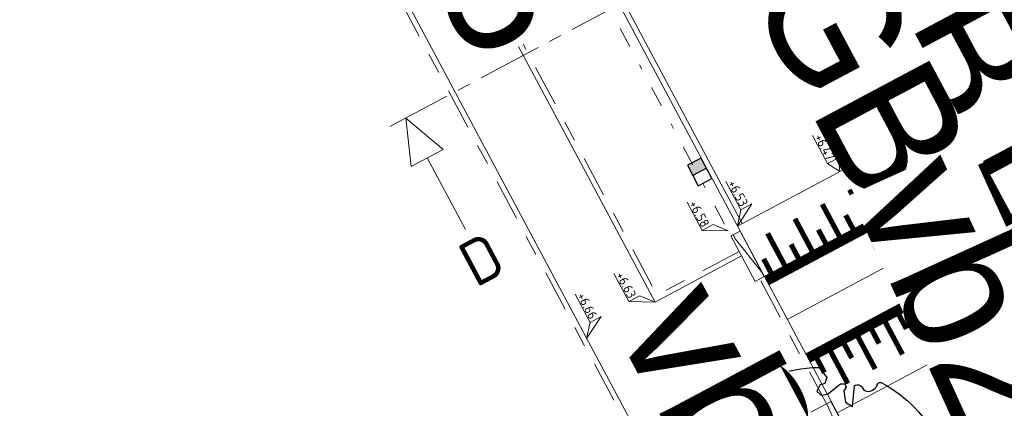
# Model space of a CAD drawing. Header units: metres. Extents: x 155090 to 155676, y 461362 to 461889.
# Tile 37 of 98: x 155253 to 155273, y 461503 to 461511. Entities that reach past the tile are written whole.
import ezdxf
from ezdxf.enums import TextEntityAlignment as Align

# ---------------------------------------------------------------- set-up
doc = ezdxf.new("R2018")
doc.units = ezdxf.units.M
for name, pattern in [('DASHDOT', [1, 0.5, -0.25, 0, -0.25]), ('VH-GELEIDEBAND', [6, 2, -2, 0, -2]), ('VH-OPSLUITBAND-SO', [10, 4, -2, 2, -2]), ('VH-TROTTOIRBAND_130-150', [15, 5, -2, 2, -2, 2, -2]), ('ZZ-CENTER-SO', [8, 5, -1, 1, -1])]:
    doc.linetypes.add(name, pattern=pattern)
doc.layers.get('0').update_dxf_attribs({"lineweight": 18})
doc.layers.get('Defpoints').update_dxf_attribs({"lineweight": 18})
for name, color, linetype, lineweight in [('B-WE-VH-KANTOPSLUITING_OPSLUITBAND_60X200-G', 150, 'VH-OPSLUITBAND-SO', 18), ('N-WE-GR-BOOM-S', 90, 'Continuous', 25), ('N-WE-VH-KANTOPSLUITING-T18', 10, 'Continuous', 18), ('N-WE-VH-KANTOPSLUITING_GELEIDEBAND_50 200-G', 20, 'VH-GELEIDEBAND', 18), ('N-WE-VH-KANTOPSLUITING_OPSLUITBAND_100X200-G', 150, 'VH-OPSLUITBAND-SO', 18), ('N-WE-VH-KANTOPSLUITING_TROTTOIRBAND_130 150X250-G', 210, 'VH-TROTTOIRBAND_130-150', 18), ('N-WE-VH-KANTOPSLUITING_VERLOOPBAND-S', 7, 'Continuous', 18), ('N-WE-VH-KANTOPSLUITING_VOORKANT_BAND-G', 50, 'Continuous', 18), ('N-WE-VH-KANTVERHARDING_STREKLAAG-G', 60, 'Continuous', 18), ('N-WE-VW-MARKERING_SYMBOOL_PLATEAU-S', 7, 'Continuous', 18), ('X-XX-AL-HOOGTELABEL-S', 7, 'Continuous', 18), ('X-XX-AL-M', 7, 'Continuous', 18), ('X-XX-AL-VERWIJZING-DWP-S', 7, 'Continuous', 18)]:
    doc.layers.add(name, color=color, linetype=linetype, lineweight=lineweight)
doc.layers.add('N-WE-GR-Groen-A-200', color=7, linetype='Continuous', lineweight=18, true_color=0x52a500)
doc.layers.add('N-WE-RI-HWA_KOLK-S-200', color=150, linetype='Continuous', lineweight=25, true_color=0x007fff)
doc.styles.add('NLCS-ISO', font='NLCS-ISO.ttf')
doc.styles.add('NLCS-ISO-M200-T18', font='NLCS-ISO.ttf', dxfattribs={"height": 0.36})
doc.dimstyles.new('NLCS-M200-T18-PIJL_L2_H2', dxfattribs={"dimscale": 0.2, "dimtxt": 0.36, "dimasz": 1.8, "dimexe": 2, "dimexo": 2, "dimgap": 0.7, "dimtad": 1, "dimzin": 0, "dimdsep": 46, "dimtxsty": 'NLCS-ISO-M200-T18', "dimcen": 0, "dimdle": 2, "dimclrd": 256, "dimclre": 256, "dimclrt": 10, "dimazin": 0, "dimtfac": 1, "dimtofl": 0, "dimtmove": 0, "dimatfit": 3, "dimfxl": 2, "dimfxlon": 1, "dimtfill": 1, "dimtfillclr": 256, "dimtolj": 1, "dimtzin": 0, "dimlwd": -1, "dimlwe": -1, "dimarcsym": 0})

# ---------------------------------------------------------------- blocks, each defined once
blk = doc.blocks.new('SVH-VERLOOPBAND_TROTTOIRBAND 130 150X250 HD_OPSLUITBAND 100X200 HD_RECHTS_L1000-MM_DYN')
blk.add_lwpolyline([(1000, 100), (900, 100), (100, 150), (0, 150), (0, 0), (1000, 0)], close=True)
blk.add_lwpolyline([(100, 20), (0, 20), (100, 20), (900, 0)])
blk = doc.blocks.new('*U119')
at = {"lineweight": 30, "flags": 106}
blk.add_attdef('OB', text='', height=0.36, dxfattribs=at).set_placement((0, 0.1), align=Align.BOTTOM_CENTER)
blk = doc.blocks.new('SVH-GELEIDEBAND INRITVERLOOPBAND_50 200X200_RECHTS_L1000_HD-MM')
blk.add_lwpolyline([(1000, 0), (0, 0), (0, 200), (1000, 200)], close=True)
blk.add_lwpolyline([(100, 0), (900, 150), (1000, 150)])
blk = doc.blocks.new('*U52')
at = {"lineweight": 30, "flags": 106}
blk.add_attdef('OB', text='', height=0.36, dxfattribs=at).set_placement((0, 0.1), align=Align.BOTTOM_CENTER)
blk = doc.blocks.new('*U245')
for p, q in [((-0.946, -1.75), (-0.246, 0)), ((-0.246, 0), (0.454, -1.75)), ((27.619, -1.75), (28.319, 0)), ((28.319, 0), (29.019, -1.75)), ((0.454, -1.75), (-0.946, -1.75)), ((-0.246, -4.9), (-0.246, -1.75)), ((29.019, -1.75), (27.619, -1.75)), ((28.319, -4.9), (28.319, -1.75))]:
    blk.add_line(p, q)
at = {"linetype": 'ZZ-CENTER-SO', "ltscale": 0.5, "flags": 128}
blk.add_lwpolyline([(-0.946, 0), (29.054, 0)], dxfattribs=at)
at = {"color": 50, "lineweight": 35, "style": 'NLCS-ISO'}
for tag, p in [('DWP1', (-0.246, -5.338)), ('DWP2', (28.319, -5.338))]:
    blk.add_attdef(tag, text='', height=1.75, dxfattribs=at).set_placement(p, align=Align.TOP_CENTER)
blk = doc.blocks.new('*U342')
at = {"lineweight": 18}
for p, q in [((2.46, 0.99), (0, 0)), ((0, 0), (2.46, -1.41)), ((2.46, -1.41), (2.46, 0.99)), ((8.66, -1.41), (2.46, -1.41))]:
    blk.add_line(p, q, dxfattribs=at)
at = {"lineweight": 18, "style": 'NLCS-ISO'}
blk.add_attdef('...', text='', height=1.8, dxfattribs=at).set_placement((5.56, -1.83), align=Align.BOTTOM_CENTER)
blk = doc.blocks.new('*U15')
at = {"lineweight": 18}
for p, q in [((2.46, 4.47), (0, 0)), ((2.46, 2.07), (2.46, 4.47)), ((0, 0), (2.46, 2.07)), ((8.66, 2.07), (2.46, 2.07))]:
    blk.add_line(p, q, dxfattribs=at)
at = {"lineweight": 18, "style": 'NLCS-ISO'}
blk.add_attdef('...', text='', height=1.8, dxfattribs=at).set_placement((5.56, 1.65), align=Align.BOTTOM_CENTER)
blk = doc.blocks.new('*U334')
at = {"lineweight": 18}
for p, q in [((2.46, -2.01), (0, 0)), ((0, 0), (2.46, -4.41)), ((2.46, -4.41), (2.46, -2.01)), ((8.66, -4.41), (2.46, -4.41))]:
    blk.add_line(p, q, dxfattribs=at)
at = {"lineweight": 18, "style": 'NLCS-ISO'}
blk.add_attdef('...', text='', height=1.8, dxfattribs=at).set_placement((5.56, -4.83), align=Align.BOTTOM_CENTER)
blk = doc.blocks.new('*U490')
at = {"lineweight": 18}
for p, q in [((-2.46, -1.41), (-2.46, 0.99)), ((-2.46, 0.99), (0, 0)), ((0, 0), (-2.46, -1.41)), ((-8.66, -1.41), (-2.46, -1.41))]:
    blk.add_line(p, q, dxfattribs=at)
at = {"lineweight": 18, "style": 'NLCS-ISO'}
blk.add_attdef('...', text='', height=1.8, dxfattribs=at).set_placement((-5.56, -1.83), align=Align.BOTTOM_CENTER)
blk = doc.blocks.new('SGR-BOOM_05')
blk.add_lwpolyline([(0.433, 4.712), (0.441, 4.722), (0.45, 4.731), (0.457, 4.739), (0.465, 4.746), (0.473, 4.754), (0.48, 4.761), (0.487, 4.77), (0.494, 4.779), (0.501, 4.79), (0.508, 4.802), (0.513, 4.817), (0.516, 4.836), (0.517, 4.858), (0.515, 4.885), (0.509, 4.916), (0.475, 5.034, -0.52938), (0.529, 5.099, -0.087139), (2.218, 4.625, -0.372341), (2.284, 4.473), (2.354, 4.119), (2.18, 3.946), (1.992, 3.985), (1.767, 3.817), (1.853, 3.602), (2.086, 3.527), (2.712, 3.671), (2.864, 3.587), (2.85, 3.453), (2.707, 3.365), (2.577, 2.941), (2.743, 2.67), (3.168, 3.347, -0.504641), (3.406, 3.14, 0.331948), (3.544, 2.921, 0.282008), (3.993, 3.004), (3.957, 2.985, -0.512156), (4.163, 2.984, -0.16076), (5.094, -0.056), (4.977, -0.169), (4.976, -0.294), (4.862, -0.315), (4.876, -0.438), (4.698, -0.381), (4.644, -0.519), (4.864, -0.665), (4.933, -0.72), (5.054, -0.599, -0.106371), (4.341, -2.61), (3.705, -2.201), (3.588, -2.282), (3.512, -1.945), (3.286, -1.673), (3.024, -1.676), (3.03, -1.99), (2.83, -2.678), (2.861, -2.809), (3.005, -2.829), (3.93, -3.183, -0.236298), (-0.225, -5.013, 0.159625), (-0.347, -4.77, 0.350802), (-0.315, -4.528, -0.504641), (-0.6, -4.393), (-0.531, -4.17), (-0.647, -3.962), (-0.802, -3.978), (-0.825, -4.144), (-0.942, -4.211), (-1.08, -4.106), (-1.2, -3.475), (-1.291, -3.384), (-1.522, -3.391), (-1.586, -3.665), (-1.68, -3.694), (-1.769, -3.923), (-2.003, -3.798, 0.733583), (-1.918, -3.973, -0.861625), (-1.87, -4.128, 0.279978), (-2.043, -4.393), (-2.036, -4.403, -0.827056), (-2.208, -4.583, -0.116774), (-4.152, -2.556), (-4.114, -2.549), (-4.084, -2.541), (-4.059, -2.531), (-4.039, -2.52), (-4.024, -2.509), (-4.013, -2.498), (-4.004, -2.486), (-3.768, -2.184), (-3.762, -2.173), (-3.758, -2.163), (-3.755, -2.153), (-3.752, -2.143), (-3.748, -2.133), (-3.745, -2.123), (-3.74, -2.111), (-3.735, -2.099), (-3.729, -2.085), (-3.721, -2.071), (-3.713, -2.056), (-3.705, -2.04), (-3.697, -2.024), (-3.689, -2.007), (-3.682, -1.991), (-3.676, -1.975), (-3.671, -1.959), (-3.668, -1.944), (-3.666, -1.929), (-3.665, -1.916), (-3.666, -1.904), (-3.668, -1.893), (-3.671, -1.884), (-3.676, -1.877), (-3.682, -1.872), (-3.69, -1.869), (-3.698, -1.867), (-3.708, -1.866), (-3.718, -1.865), (-3.729, -1.864), (-3.74, -1.863), (-3.752, -1.86), (-3.764, -1.856), (-3.776, -1.85), (-3.788, -1.843), (-3.801, -1.835), (-3.813, -1.826), (-3.826, -1.816), (-3.84, -1.806), (-3.853, -1.796), (-3.866, -1.785), (-3.88, -1.774), (-3.893, -1.762), (-3.907, -1.75), (-4.15, -2.028), (-4.162, -2.015), (-4.173, -2), (-4.183, -1.984), (-4.193, -1.968), (-4.204, -1.951), (-4.219, -1.938), (-4.242, -1.928), (-4.274, -1.924), (-4.319, -1.929), (-4.379, -1.942), (-4.457, -1.967, -0.040997), (-4.791, -1.027), (-4.617, -1.057), (-4.463, -1.156), (-4.38, -1.082), (-4.281, -0.927), (-4.376, -0.782), (-4.323, -0.567), (-4.52, -0.551), (-4.652, -0.423), (-4.892, -0.58, -0.05814), (-4.988, 0.829), (-4.852, 0.802), (-4.298, 0.364), (-4.06, 0.447), (-3.128, 0.693), (-3.049, 1), (-3.409, 1.144), (-3.464, 1.261), (-4.121, 1.584), (-4.136, 1.769), (-4.358, 1.957), (-4.448, 2.14), (-4.297, 2.378), (-3.958, 2.431), (-3.65, 2.633), (-3.646, 2.84), (-3.838, 3.066), (-3.787, 3.162), (-3.863, 3.31, -0.13428), (-1.664, 4.835, -0.541727), (-1.597, 4.783), (-1.608, 4.639), (-1.605, 4.565), (-1.595, 4.508), (-1.579, 4.465), (-1.558, 4.434), (-1.535, 4.41), (-1.511, 4.392), (-1.487, 4.376), (-1.465, 4.359), (-1.446, 4.342), (-1.428, 4.325), (-1.411, 4.309), (-1.395, 4.295), (-1.38, 4.284), (-1.364, 4.276), (-1.347, 4.272), (-1.33, 4.272), (-1.312, 4.277), (-1.292, 4.285), (-1.273, 4.294), (-1.252, 4.305), (-1.232, 4.316), (-1.211, 4.327), (-1.189, 4.336), (-1.168, 4.342), (-1.147, 4.347), (-1.126, 4.35), (-1.105, 4.353), (-1.085, 4.356), (-1.066, 4.36), (-1.048, 4.365), (-1.031, 4.372), (-1.015, 4.382), (-1, 4.394), (-0.986, 4.408), (-0.973, 4.424), (-0.963, 4.324), (-0.94, 4.298), (-0.834, 4.118), (-0.611, 3.996), (-0.927, 4.508), (-0.921, 4.523), (-0.917, 4.539), (-0.915, 4.553), (-0.916, 4.568), (-0.92, 4.583), (-0.927, 4.598), (-0.938, 4.613), (-0.953, 4.629), (-0.972, 4.647), (-0.994, 4.667), (-1.02, 4.691), (-1.05, 4.719), (-1.082, 4.754), (-1.117, 4.795), (-1.199, 4.901, -0.543104), (-1.171, 4.981, -0.046766), (-0.234, 5.117, -0.385168), (-0.182, 5.074), (-0.152, 4.882), (-0.138, 4.822), (-0.121, 4.78), (-0.104, 4.753), (-0.085, 4.737), (-0.066, 4.73), (-0.047, 4.727), (-0.027, 4.726), (-0.009, 4.724), (0.009, 4.72), (0.027, 4.716), (0.044, 4.71), (0.061, 4.704), (0.077, 4.697), (0.093, 4.689), (0.109, 4.682), (0.124, 4.675), (0.139, 4.668), (0.153, 4.66), (0.167, 4.653), (0.18, 4.645), (0.191, 4.638), (0.202, 4.629), (0.211, 4.621), (0.219, 4.611), (0.225, 4.602), (0.231, 4.593), (0.236, 4.584), (0.242, 4.576), (0.247, 4.569), (0.253, 4.564), (0.26, 4.56), (0.269, 4.559), (0.278, 4.56), (0.289, 4.563), (0.3, 4.568), (0.312, 4.574), (0.324, 4.582), (0.336, 4.592), (0.348, 4.603), (0.36, 4.616), (0.371, 4.63), (0.382, 4.644), (0.393, 4.659), (0.404, 4.673), (0.414, 4.687), (0.423, 4.7)], format="xyb", close=True)
blk.add_circle((0, 0), 0.15)
blk = doc.blocks.new('SRI-KOLK_RWS-SO')
h = blk.add_hatch(color=256)
h.dxf.hatch_style = 1
h.paths.add_polyline_path([(0, 0), (1.125, 0), (1.125, 1.5), (0, 1.5)])
blk.add_line((0, 0), (0, 1.5))
blk.add_lwpolyline([(-1.125, 0), (1.125, 0), (1.125, 1.5), (-1.125, 1.5)], close=True)
blk = doc.blocks.new('SRI-KOLK_TROTTOIR-SO')
blk.add_hatch(color=256).paths.add_polyline_path([(1.125, 1.5), (-1.125, 1.5), (-1.125, 0)])
blk.add_line((-1.125, 0), (1.125, 1.5))
at = {"flags": 128}
blk.add_lwpolyline([(-1.125, 0), (1.125, 0), (1.125, 1.5), (-1.125, 1.5)], close=True, dxfattribs=at)
blk = doc.blocks.new('*U297')
for points in [[(0, 4.1), (4.5, 4.1)], [(0, 2.05), (4.5, 2.05)], [(0, 0), (4.5, 0)]]:
    blk.add_lwpolyline(points)
for points, const_width in [([(0.45, 3.7), (0.45, 3)], 0.1), ([(1.05, 3.7), (1.05, 3)], 0.1), ([(1.65, 3.7), (1.65, 3)], 0.1), ([(2.25, 3.7), (2.25, 3)], 0.1), ([(2.85, 3.7), (2.85, 3)], 0.1), ([(3.45, 3.7), (3.45, 3)], 0.1), ([(4.05, 3.7), (4.05, 3)], 0.1), ([(0.15, 3.3), (0.15, 3)], 0.1), ([(0.75, 3.3), (0.75, 3)], 0.1), ([(1.35, 3.3), (1.35, 3)], 0.1), ([(1.95, 3.3), (1.95, 3)], 0.1), ([(2.55, 3.3), (2.55, 3)], 0.1), ([(3.15, 3.3), (3.15, 3)], 0.1), ([(3.75, 3.3), (3.75, 3)], 0.1), ([(4.35, 3.3), (4.35, 3)], 0.1), ([(0, 2.9), (4.5, 2.9)], 0.2), ([(0, 1.2), (4.5, 1.2)], 0.2), ([(0.15, 0.8), (0.15, 1.1)], 0.1), ([(0.45, 0.4), (0.45, 1.1)], 0.1), ([(0.75, 0.8), (0.75, 1.1)], 0.1), ([(1.05, 0.4), (1.05, 1.1)], 0.1), ([(1.35, 0.8), (1.35, 1.1)], 0.1), ([(1.65, 0.4), (1.65, 1.1)], 0.1), ([(1.95, 0.8), (1.95, 1.1)], 0.1), ([(2.25, 0.4), (2.25, 1.1)], 0.1), ([(2.55, 0.8), (2.55, 1.1)], 0.1), ([(2.85, 0.4), (2.85, 1.1)], 0.1), ([(3.15, 0.8), (3.15, 1.1)], 0.1), ([(3.45, 0.4), (3.45, 1.1)], 0.1), ([(3.75, 0.8), (3.75, 1.1)], 0.1), ([(4.05, 0.4), (4.05, 1.1)], 0.1), ([(4.35, 0.8), (4.35, 1.1)], 0.1)]:
    blk.add_lwpolyline(points, dxfattribs=dict(const_width=const_width))
blk = doc.blocks.new('*D314')
at = {"layer": 'Defpoints', "color": 0, "transparency": 16777216}
for p in [(155269.904, 461506.517), (155270.61, 461505.194), (155270.61, 461505.194)]:
    blk.add_point(p, dxfattribs=at)
at = {"layer": 'X-XX-AL-M', "transparency": 16777216}
for p, q in [((155269.904, 461506.517), (155270.257, 461506.706)), ((155270.074, 461506.2), (155270.441, 461505.512)), ((155270.61, 461505.194), (155270.963, 461505.382))]:
    blk.add_line(p, q, dxfattribs=at)
for points in [[(155270.127, 461506.228), (155270.021, 461506.172), (155269.904, 461506.517)], [(155270.494, 461505.54), (155270.388, 461505.483), (155270.61, 461505.194)]]:
    blk.add_solid(points, dxfattribs=at)
at = {"layer": 'X-XX-AL-M', "color": 10, "transparency": 16777216, "insert": (155270.54, 461506.006), "char_height": 0.36, "attachment_point": 5, "rotation": 298.0868, "style": 'NLCS-ISO-M200-T18', "bg_fill": 3, "box_fill_scale": 1.1, "bg_fill_color": 256, "bg_fill_true_color": 13158600, "bg_fill_transparency": 0}
blk.add_mtext('\\A1;1.50', dxfattribs=at)
blk = doc.blocks.new('*U491')
at = {"lineweight": 30, "flags": 106}
blk.add_attdef('OB', text='', height=0.36, dxfattribs=at).set_placement((0, 0.1), align=Align.BOTTOM_CENTER)
blk = doc.blocks.new('*U50')
at = {"lineweight": 30, "flags": 106}
blk.add_attdef('OB', text='', height=0.36, dxfattribs=at).set_placement((0, 0.1), align=Align.BOTTOM_CENTER)
blk = doc.blocks.new('*U514')
at = {"lineweight": 30, "flags": 106}
blk.add_attdef('OB', text='', height=0.36, dxfattribs=at).set_placement((0, 0.1), align=Align.BOTTOM_CENTER)

msp = doc.modelspace()

# ---------------------------------------------------------------- hatches: boundary and pattern name
at = {"layer": 'N-WE-GR-Groen-A-200', "true_color": 0x7fff00, "transparency": 33554585}
h = msp.add_hatch(color=70, dxfattribs=at)
h.dxf.hatch_style = 1
h.paths.add_polyline_path([(155264.911, 461527.651), (155263.974, 461527.141), (155264.444, 461526.259), (155271.811, 461512.454), (155270.047, 461511.512), (155271.577, 461508.646), (155271.929, 461507.881), (155274.66, 461509.339)])

# ---------------------------------------------------------------- linework, layer by layer
at = {"layer": 'B-WE-VH-KANTOPSLUITING_OPSLUITBAND_60X200-G', "ltscale": 0.2, "flags": 128}
for points in [[(155262.252, 461526.225), (155263.93, 461527.117), (155264.911, 461527.651), (155274.66, 461509.339), (155271.928, 461507.881)], [(155269.147, 461503.11), (155267.81, 461505.615)]]:
    msp.add_lwpolyline(points, dxfattribs=at)
at = {"layer": 'N-WE-VH-KANTOPSLUITING_GELEIDEBAND_50 200-G', "ltscale": 0.2, "flags": 128}
msp.add_lwpolyline([(155259.596, 461520.795), (155267.251, 461506.45)], dxfattribs=at)
msp.add_lwpolyline([(155259.596, 461520.795), (155267.251, 461506.45)], dxfattribs=at)
at = {"layer": 'N-WE-VH-KANTOPSLUITING_OPSLUITBAND_100X200-G', "ltscale": 0.2, "flags": 128}
msp.add_lwpolyline([(155302.524, 461432.621), (155299.292, 461438.975), (155231.831, 461565.389, 0.399932), (155225.415, 461567.513), (155184.717, 461548.293, 0.435834), (155182.987, 461542.848), (155183.594, 461541.774)], format="xyb", dxfattribs=at)
for points in [[(155267.411, 461506.15), (155265.823, 461505.303), (155256.544, 461522.691), (155258.13, 461523.541)], [(155272.804, 461506.24), (155271.956, 461507.828)]]:
    msp.add_lwpolyline(points, dxfattribs=at)
at = {"layer": 'N-WE-VH-KANTOPSLUITING_TROTTOIRBAND_130 150X250-G', "ltscale": 0.2, "flags": 128}
msp.add_lwpolyline([(155271.549, 461508.698), (155270.047, 461511.512), (155271.811, 461512.454), (155264.444, 461526.259), (155263.974, 461527.141)], dxfattribs=at)
at = {"layer": 'N-WE-VH-KANTOPSLUITING_VOORKANT_BAND-G', "ltscale": 0.2, "flags": 128}
for points in [[(155304.128, 461434.301), (155299.746, 461442.456), (155292.521, 461455.858), (155289.742, 461461.47, -0.084798), (155288.777, 461464.696), (155288.666, 461465.603, 0.092461), (155287.783, 461468.4), (155247.01, 461544.804, 0.020907), (155246.755, 461545.237), (155232.151, 461567.831, 0.375882), (155225.817, 461569.638), (155178.112, 461547.11, 0.435697), (155177.225, 461544.318), (155179.679, 461539.972)], [(155302.613, 461432.666), (155299.381, 461439.022), (155231.919, 461565.436, 0.399932), (155225.373, 461567.604), (155184.674, 461548.384, 0.435834), (155182.9, 461542.798), (155183.507, 461541.725)]]:
    msp.add_lwpolyline(points, format="xyb", dxfattribs=at)
for points in [[(155262.205, 461526.313), (155263.883, 461527.205), (155264.952, 461527.787), (155274.796, 461509.298), (155271.888, 461507.746)], [(155271.868, 461507.781), (155269.844, 461511.574), (155271.608, 461512.516), (155264.312, 461526.188), (155263.841, 461527.07)], [(155267.458, 461506.062), (155265.782, 461505.168), (155256.408, 461522.732), (155258.083, 461523.629)], [(155280.526, 461491.557), (155271.868, 461507.781)], [(155268.868, 461499.385), (155267.336, 461502.256), (155269.1, 461503.198)]]:
    msp.add_lwpolyline(points, dxfattribs=at)
at = {"layer": 'N-WE-VH-KANTVERHARDING_STREKLAAG-G', "ltscale": 0.2, "flags": 128}
for points in [[(155271.253, 461508.711), (155269.751, 461511.525), (155260.618, 461528.64), (155250.887, 461546.874, 0.020907), (155250.446, 461547.622), (155248.035, 461551.352), (155239.263, 461564.924)], [(155267.468, 461506.691), (155247.102, 461544.854, 0.020907), (155246.844, 461545.294), (155235.66, 461562.595)]]:
    msp.add_lwpolyline(points, format="xyb", dxfattribs=at)

# ---------------------------------------------------------------- block references
at = {"layer": 'N-WE-GR-BOOM-S', "xscale": 0.5, "yscale": 0.5, "zscale": 0.5, "rotation": 26.5502593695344}
for p in [(155272.412, 461510.365), (155268.977, 461501.339)]:
    msp.add_blockref('SGR-BOOM_05', p, dxfattribs=at)
at = {"layer": 'N-WE-RI-HWA_KOLK-S-200', "xscale": 0.2, "yscale": 0.2, "zscale": 0.2}
for name, p, rotation in [('SRI-KOLK_TROTTOIR-SO', (155270.748, 461509.879), 298.0868004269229), ('SRI-KOLK_RWS-SO', (155266.778, 461507.761), 118.0868001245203)]:
    msp.add_blockref(name, p, dxfattribs=dict(at, rotation=rotation))
at = {"layer": 'N-WE-VH-KANTOPSLUITING-T18'}
ref = msp.add_blockref('*U491', (155258.537, 461521.994), dxfattribs=dict(at, xscale=0.7499999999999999, yscale=0.7499999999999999, zscale=0.7499999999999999, rotation=298.0868004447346))
lines = msp.add_mtext('TB13/15', dxfattribs={"layer": '0', "insert": (155258.603, 461522.029), "char_height": 2.5, "attachment_point": 1, "rotation": 298.0868, "bg_fill": 3, "box_fill_scale": 1, "bg_fill_color": 256, "bg_fill_transparency": 0})
ref.add_attrib('OB', '', (155258.603, 461522.029), dxfattribs={"flags": 14}).embed_mtext(lines)
ref = msp.add_blockref('*U514', (155267.882, 461504.588), dxfattribs=dict(at, xscale=0.75, yscale=0.75, zscale=0.75, rotation=298.0868004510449))
lines = msp.add_mtext('OB10', dxfattribs={"layer": '0', "insert": (155267.948, 461504.623), "char_height": 2.5, "attachment_point": 1, "rotation": 298.0868, "bg_fill": 3, "box_fill_scale": 1, "bg_fill_color": 256, "bg_fill_transparency": 0})
ref.add_attrib('OB', '', (155267.948, 461504.623), dxfattribs={"flags": 40}).embed_mtext(lines)
at = {"layer": 'N-WE-VH-KANTOPSLUITING_VERLOOPBAND-S', "xscale": 0.001, "yscale": 0.001, "zscale": 0.001}
for name, p, rotation in [('SVH-VERLOOPBAND_TROTTOIRBAND 130 150X250 HD_OPSLUITBAND 100X200 HD_RECHTS_L1000-MM_DYN', (155271.416, 461508.628), 298.0868005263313), ('SVH-GELEIDEBAND INRITVERLOOPBAND_50 200X200_RECHTS_L1000_HD-MM', (155267.898, 461505.662), 118.0868004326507), ('SVH-VERLOOPBAND_TROTTOIRBAND 130 150X250 HD_OPSLUITBAND 100X200 HD_RECHTS_L1000-MM_DYN', (155269.659, 461502.362), 118.0868004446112)]:
    msp.add_blockref(name, p, dxfattribs=dict(at, rotation=rotation))
at = {"layer": 'N-WE-VW-MARKERING_SYMBOOL_PLATEAU-S', "lineweight": 0, "rotation": 28.08680044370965}
msp.add_blockref('*U297', (155269.306, 461503.024), dxfattribs=at)
at = {"layer": 'X-XX-AL-HOOGTELABEL-S'}
ref = msp.add_blockref('*U15', (155271.478, 461508.831), dxfattribs=dict(at, xscale=-0.1, yscale=0.1, zscale=0.1, rotation=298.0867960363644))
ref.add_attrib('...', '+6.51', dxfattribs={"layer": '0', "lineweight": 18, "height": 0.18, "rotation": 298.0868, "style": 'NLCS-ISO'}).set_placement((155271.361, 461509.399), align=Align.BOTTOM_CENTER)
ref = msp.add_blockref('*U334', (155271.346, 461508.76), dxfattribs=dict(at, xscale=-0.1, yscale=0.1, zscale=0.1, rotation=298.0867960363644))
ref.add_attrib('...', '+6.41', dxfattribs={"layer": '0', "lineweight": 18, "height": 0.18, "rotation": 298.0868, "style": 'NLCS-ISO'}).set_placement((155270.658, 461509.023), align=Align.BOTTOM_CENTER)
ref = msp.add_blockref('*U342', (155269.361, 461507.701), dxfattribs=dict(at, xscale=-0.1, yscale=0.1, zscale=0.1, rotation=298.0867960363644))
ref.add_attrib('...', '+6.47', dxfattribs={"layer": '0', "lineweight": 18, "height": 0.18, "rotation": 298.0868, "style": 'NLCS-ISO'}).set_placement((155268.937, 461508.105), align=Align.BOTTOM_CENTER)
ref = msp.add_blockref('*U15', (155267.376, 461506.642), dxfattribs=dict(at, xscale=-0.1, yscale=0.1, zscale=0.1, rotation=298.0867960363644))
ref.add_attrib('...', '+6.53', dxfattribs={"layer": '0', "lineweight": 18, "height": 0.18, "rotation": 298.0868, "style": 'NLCS-ISO'}).set_placement((155267.259, 461507.21), align=Align.BOTTOM_CENTER)
ref = msp.add_blockref('*U334', (155267.199, 461506.547), dxfattribs=dict(at, xscale=-0.1, yscale=0.1, zscale=0.1, rotation=298.0867960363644))
ref.add_attrib('...', '+6.58', dxfattribs={"layer": '0', "lineweight": 18, "height": 0.18, "rotation": 298.0868, "style": 'NLCS-ISO'}).set_placement((155266.511, 461506.811), align=Align.BOTTOM_CENTER)
ref = msp.add_blockref('*U334', (155265.782, 461505.168), dxfattribs=dict(at, xscale=-0.1, yscale=0.1, zscale=0.1, rotation=298.0867960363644))
ref.add_attrib('...', '+6.63', dxfattribs={"layer": '0', "lineweight": 18, "height": 0.18, "rotation": 298.0868, "style": 'NLCS-ISO'}).set_placement((155265.094, 461505.431), align=Align.BOTTOM_CENTER)
ref = msp.add_blockref('*U15', (155264.458, 461504.461), dxfattribs=dict(at, xscale=-0.1, yscale=0.1, zscale=0.1, rotation=298.0867960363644))
ref.add_attrib('...', '+6.66', dxfattribs={"layer": '0', "lineweight": 18, "height": 0.18, "rotation": 298.0868, "style": 'NLCS-ISO'}).set_placement((155264.342, 461505.03), align=Align.BOTTOM_CENTER)
ref = msp.add_blockref('*U490', (155271.291, 461504.084), dxfattribs=dict(at, xscale=-0.1, yscale=0.1, zscale=0.1, rotation=298.0867960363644))
ref.add_attrib('...', '+6.47', dxfattribs={"layer": '0', "lineweight": 18, "height": 0.18, "rotation": 298.0868, "style": 'NLCS-ISO'}).set_placement((155271.391, 461503.507), align=Align.BOTTOM_CENTER)
at = {"layer": 'X-XX-AL-VERWIJZING-DWP-S', "linetype": 'DASHDOT', "ltscale": 0.1, "xscale": 0.5, "yscale": 0.5, "zscale": 0.5, "rotation": 28.09567664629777}
msp.add_blockref('*U245', (155261.067, 461508.792), dxfattribs=at).add_auto_attribs({'DWP1': 'D', 'DWP2': 'D'})

# ---------------------------------------------------------------- next in the draw order: dimensions: what is measured, and where the dimension line sits
at = {"layer": 'X-XX-AL-M'}
dim = msp.add_aligned_dim(p1=(155269.904, 461506.517), p2=(155270.61, 461505.194), distance=0, dimstyle='NLCS-M200-T18-PIJL_L2_H2', override={"dimtxsty": 'NLCS-ISO-M200-T18', "dimtfill": 1}, dxfattribs=at)
dim.commit()
dim.dimension.update_dxf_attribs({"geometry": '*D314', "text_midpoint": (155270.54, 461506.006)})

# ---------------------------------------------------------------- next in the draw order: block references
at = {"layer": 'N-WE-VH-KANTOPSLUITING-T18'}
ref = msp.add_blockref('*U491', (155271.38, 461513.292), dxfattribs=dict(at, xscale=0.7500000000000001, yscale=0.7500000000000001, zscale=0.7500000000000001, rotation=298.0868004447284))
lines = msp.add_mtext('TB13/15', dxfattribs={"layer": '0', "insert": (155271.446, 461513.328), "char_height": 2.5, "attachment_point": 1, "rotation": 298.0868, "bg_fill": 3, "box_fill_scale": 1, "bg_fill_color": 256, "bg_fill_transparency": 0})
ref.add_attrib('OB', '', (155271.446, 461513.328), dxfattribs={"flags": 34}).embed_mtext(lines)
ref = msp.add_blockref('*U50', (155269.674, 461512.347), dxfattribs=dict(at, xscale=0.7500000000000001, yscale=0.7500000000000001, zscale=0.7500000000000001, rotation=298.0858151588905))
lines = msp.add_mtext('GB5/20', dxfattribs={"layer": '0', "insert": (155269.74, 461512.382), "char_height": 2.5, "attachment_point": 1, "rotation": 298.0858, "bg_fill": 3, "box_fill_scale": 1, "bg_fill_color": 256, "bg_fill_transparency": 0})
ref.add_attrib('OB', '', (155269.74, 461512.382), dxfattribs={"flags": 40}).embed_mtext(lines)
ref = msp.add_blockref('*U119', (155271.762, 461508.246), dxfattribs=dict(at, xscale=0.75, yscale=0.75, zscale=0.75, rotation=294.510466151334))
lines = msp.add_mtext('vb2r', dxfattribs={"layer": '0', "insert": (155271.83, 461508.277), "char_height": 2.5, "attachment_point": 1, "rotation": 294.5105, "bg_fill": 3, "box_fill_scale": 1, "bg_fill_color": 256, "bg_fill_transparency": 0})
ref.add_attrib('OB', '', (155271.83, 461508.277), dxfattribs={"flags": 8}).embed_mtext(lines)
ref = msp.add_blockref('*U52', (155267.116, 461505.811), dxfattribs=dict(at, xscale=0.7499999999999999, yscale=0.7499999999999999, zscale=0.7499999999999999, rotation=298.0868004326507))
lines = msp.add_mtext('vb4r', dxfattribs={"layer": '0', "insert": (155267.182, 461505.847), "char_height": 2.5, "attachment_point": 1, "rotation": 298.0868, "bg_fill": 3, "box_fill_scale": 1, "bg_fill_color": 256, "bg_fill_transparency": 0})
ref.add_attrib('OB', '', (155267.182, 461505.847), dxfattribs={"flags": 34}).embed_mtext(lines)

doc.saveas('drawing.dxf')
